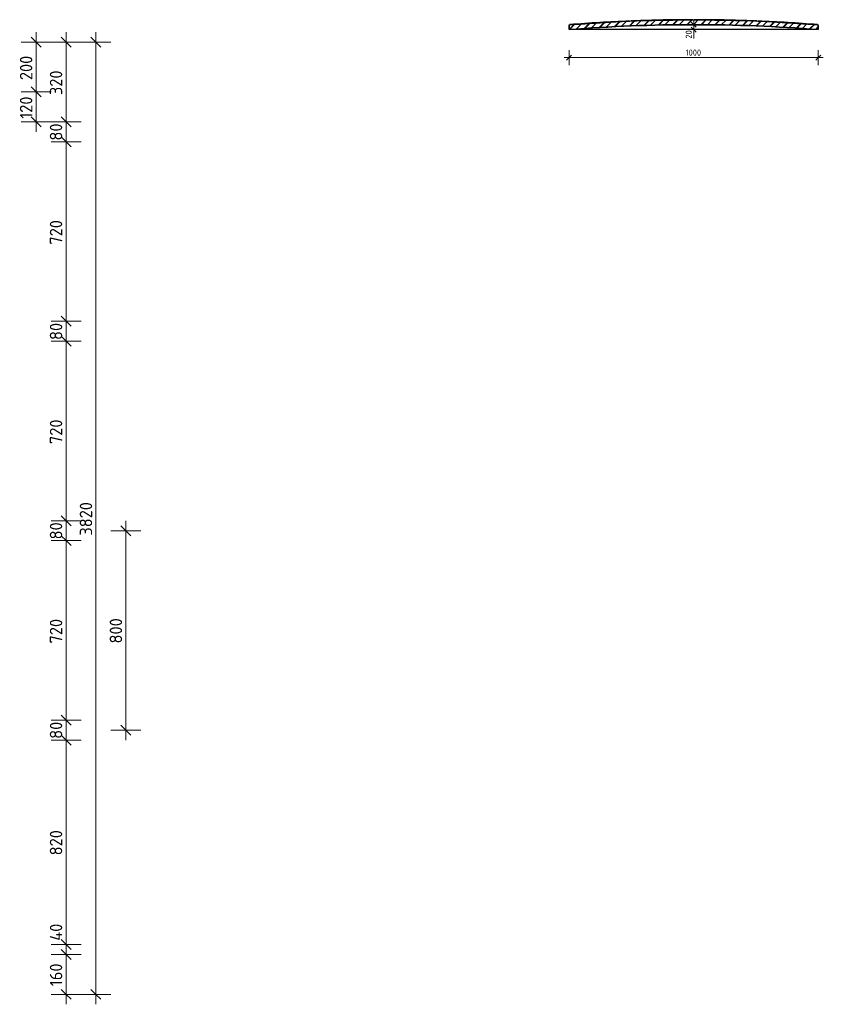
# Model space of a CAD drawing. Header units: millimetres. Extents: x -238433 to -217132, y -48109 to 138642.
# Tile 4 of 14: x -225768 to -222544, y -1200 to 2750. Entities that reach past the tile are written whole.
import ezdxf

# ---------------------------------------------------------------- set-up
doc = ezdxf.new("R2010")
doc.units = ezdxf.units.MM
for name, color, linetype, lineweight in [('N-CO-BC-BETONVORM-G', 50, 'Continuous', 25), ('N-CO-BC-BETONVORM-G-3', 50, 'Continuous', 18), ('N-CO-SC-STAALVORM-G', 10, 'Continuous', 25), ('N-CO-SC-STAALVORM-GD', 90, 'Continuous', 35), ('X-XX-AL-M', 7, 'Continuous', 18), ('X-XX-AL-M-10', 7, 'Continuous', 18), ('X-XX-AL-M-20', 7, 'Continuous', 18)]:
    doc.layers.add(name, color=color, linetype=linetype, lineweight=lineweight)
doc.styles.add('NLCS-ISO', font='NLCS-ISO.ttf', dxfattribs={"height": 25})
doc.styles.add('NLCS-ISO_3', font='NLCS-ISO.ttf', dxfattribs={"height": 50})
doc.dimstyles.new('2_5_NLCS_diagonal', dxfattribs={"dimscale": 304.8, "dimtxt": 25.068874, "dimasz": 0.065617, "dimexe": 0.098425, "dimexo": 0.0625, "dimgap": 0, "dimtad": 1, "dimdec": 0, "dimzin": 0, "dimdsep": 46, "dimtxsty": 'NLCS-ISO', "dimblk1": 'OBLIQUE', "dimblk2": 'OBLIQUE', "dimsah": 1, "dimcen": 0.09, "dimdle": 0.065617, "dimazin": 0, "dimtfac": 1, "dimtdec": 4, "dimtix": 1, "dimtmove": 0, "dimatfit": 3, "dimfxl": 0.098425, "dimfxlon": 1, "dimtvp": 1, "dimtolj": 1, "dimtzin": 0, "dimarcsym": 2})
doc.dimstyles.new('2_5_NLCS_diagonal_4', dxfattribs={"dimscale": 304.8, "dimtxt": 50.137748, "dimasz": 0.131234, "dimexe": 0.19685, "dimexo": 0.0625, "dimgap": 0, "dimtad": 1, "dimdec": 0, "dimzin": 0, "dimdsep": 46, "dimtxsty": 'NLCS-ISO_3', "dimblk1": 'OBLIQUE', "dimblk2": 'OBLIQUE', "dimsah": 1, "dimcen": 0.09, "dimdle": 0.131234, "dimazin": 0, "dimtfac": 1, "dimtdec": 4, "dimtix": 1, "dimtmove": 0, "dimatfit": 3, "dimfxl": 0.19685, "dimfxlon": 1, "dimtvp": 1, "dimtolj": 1, "dimtzin": 0, "dimarcsym": 2})
doc.dimstyles.new('2_5_NLCS_diagonal_5', dxfattribs={"dimscale": 304.8, "dimtxt": 50.137748, "dimasz": 0.131234, "dimexe": 0.19685, "dimexo": 0.0625, "dimgap": 0, "dimtad": 1, "dimdec": 0, "dimzin": 0, "dimdsep": 46, "dimtxsty": 'NLCS-ISO_3', "dimblk1": 'OBLIQUE', "dimblk2": 'OBLIQUE', "dimsah": 1, "dimcen": 0.09, "dimdle": 0.131234, "dimazin": 0, "dimtfac": 1, "dimtdec": 4, "dimtix": 1, "dimtmove": 1, "dimatfit": 3, "dimfxl": 0.19685, "dimfxlon": 1, "dimtvp": 1, "dimtolj": 1, "dimtzin": 0, "dimarcsym": 2})
doc.dimstyles.new('2_5_NLCS_diagonal_6', dxfattribs={"dimscale": 304.8, "dimtxt": 25.068874, "dimasz": 0.065617, "dimexe": 0.098425, "dimexo": 0.0625, "dimgap": 0, "dimtad": 1, "dimdec": 0, "dimzin": 0, "dimdsep": 46, "dimtxsty": 'NLCS-ISO', "dimblk1": 'OBLIQUE', "dimblk2": 'OBLIQUE', "dimsah": 1, "dimcen": 0.09, "dimdle": 0.065617, "dimazin": 0, "dimtfac": 1, "dimtdec": 4, "dimtix": 1, "dimtmove": 1, "dimatfit": 3, "dimfxl": 0.098425, "dimfxlon": 1, "dimtvp": 1, "dimtolj": 1, "dimtzin": 0, "dimarcsym": 2})

# ---------------------------------------------------------------- blocks, each defined once
blk = doc.blocks.new('GM_kopplaat_uitwellingerga - GM_kopplaat_uitwellingerga-3478483-Detail type 1-doorsnede')
at = {"layer": 'N-CO-BC-BETONVORM-G-3'}
h = blk.add_hatch(dxfattribs=at)
h.set_pattern_fill('ACO-STAAL', color=256, style=0, pattern_type=2)
h.set_pattern_definition([(45, (-236121.92, 2175), (-28.2843, 28.2843), []), (45, (-236121.92, 2199.284), (-28.2843, 28.2843), []), (45, (-236121.92, 2200.284), (-28.2843, 28.2843), []), (45, (-236121.92, 2201.284), (-28.2843, 28.2843), [])])
h.paths.add_polyline_path([(-236621.9, 2710), (-236550.6, 2715.3), (-236479.2, 2719.8), (-236406.4, 2723.5), (-236335.7, 2726.3), (-236264.9, 2728.4), (-236193.4, 2729.6), (-236114.8, 2730), (-236050.4, 2729.6), (-235978.9, 2728.4), (-235907.4, 2726.3), (-235836, 2723.5), (-235764.6, 2719.8), (-235693.2, 2715.3), (-235621.9, 2710), (-235621.9, 2730), (-235693.2, 2735.3), (-235764.6, 2739.8), (-235836, 2743.5), (-235907.4, 2746.3), (-235978.9, 2748.4), (-236050.4, 2749.6), (-236121.9, 2750), (-236193.4, 2749.6), (-236264.9, 2748.4), (-236336.4, 2746.3), (-236407.8, 2743.5), (-236479.2, 2739.8), (-236550.6, 2735.3), (-236621.9, 2730)], flags=0)
at = {"layer": 'N-CO-SC-STAALVORM-G'}
blk.add_line((-235621.9, 2710), (-236621.9, 2710), dxfattribs=at)
at = {"layer": 'N-CO-SC-STAALVORM-G', "flags": 128}
for points in [[(-236621.9, 2730), (-236372, 2745), (-236121.9, 2750)], [(-236121.9, 2750), (-235871.6, 2745), (-235621.9, 2730)]]:
    blk.add_lwpolyline(points, dxfattribs=at)
at = {"layer": 'N-CO-SC-STAALVORM-GD'}
for p, q in [((-236621.9, 2730), (-236621.9, 2710)), ((-236368.2, 2745.2), (-236374.6, 2744.9)), ((-235869, 2744.9), (-235875.4, 2745.1)), ((-235621.9, 2710), (-235621.9, 2730))]:
    blk.add_line(p, q, dxfattribs=at)
for centre, start, end in [((-236121.9, -3530), 90, 94.58122), ((-236121.9, -3510), 92.35888, 94.54944), ((-236121.9, -3510), 90.01691, 92.23061), ((-236121.9, -3530), 85.41878, 90), ((-236121.9, -3510), 87.76702, 89.9831), ((-236121.9, -3510), 85.45061, 87.63875)]:
    blk.add_arc(centre, 6260, start, end, dxfattribs=at)
blk = doc.blocks.new('DIMBLOCK66-Detail wrijfstijl zijaanzicht')
at = {"layer": 'X-XX-AL-M-20'}
for p, q in [((-225461.8, 2700), (-225461.8, -1200)), ((-225521.8, 2660), (-225401.8, 2660)), ((-225461.8, 2660), (-225521.8, 2660)), ((-225461.8, 2660), (-225481.8, 2680)), ((-225461.8, 2660), (-225441.8, 2640)), ((-225461.8, -1160), (-225481.8, -1140)), ((-225521.8, -1160), (-225401.8, -1160)), ((-225461.8, -1160), (-225521.8, -1160)), ((-225461.8, -1160), (-225441.8, -1180))]:
    blk.add_line(p, q, dxfattribs=at)
at = {"layer": 'X-XX-AL-M-20', "color": 0, "insert": (-225527, 680), "char_height": 50, "width": 168.009, "attachment_point": 1, "rotation": 90, "line_spacing_factor": 1.135194, "style": 'NLCS-ISO_3'}
blk.add_mtext('3820', dxfattribs=at)
blk = doc.blocks.new('_Oblique')
at = {"color": 0, "linetype": 'ByBlock', "lineweight": -2}
blk.add_line((-0.5, -0.5), (0.5, 0.5), dxfattribs=at)
blk = doc.blocks.new('DIMBLOCK67-Detail wrijfstijl zijaanzicht')
at = {"layer": 'X-XX-AL-M-20'}
for p, q in [((-225581.8, 2700), (-225581.8, 2340)), ((-225641.8, 2660), (-225521.8, 2660)), ((-225581.8, 2660), (-225641.8, 2660)), ((-225581.8, 2660), (-225601.8, 2680)), ((-225581.8, 2660), (-225561.8, 2640)), ((-225641.8, 2340), (-225521.8, 2340)), ((-225581.8, 2340), (-225641.8, 2340)), ((-225581.8, 2340), (-225601.8, 2360)), ((-225581.8, 2340), (-225561.8, 2320))]:
    blk.add_line(p, q, dxfattribs=at)
at = {"layer": 'X-XX-AL-M-20', "color": 0, "insert": (-225647, 2447.5), "char_height": 50, "width": 126.007, "attachment_point": 1, "rotation": 90, "line_spacing_factor": 1.135194, "style": 'NLCS-ISO_3'}
blk.add_mtext('320', dxfattribs=at)
blk = doc.blocks.new('DIMBLOCK68-Detail wrijfstijl zijaanzicht')
at = {"layer": 'X-XX-AL-M-20'}
for p, q in [((-225641.8, 2340), (-225521.8, 2340)), ((-225581.8, 2340), (-225641.8, 2340)), ((-225581.8, 2340), (-225601.8, 2360)), ((-225581.8, 2340), (-225581.8, 2260)), ((-225581.8, 2340), (-225561.8, 2320)), ((-225641.8, 2260), (-225521.8, 2260)), ((-225581.8, 2260), (-225641.8, 2260)), ((-225581.8, 2260), (-225601.8, 2280)), ((-225581.8, 2260), (-225561.8, 2240))]:
    blk.add_line(p, q, dxfattribs=at)
at = {"layer": 'X-XX-AL-M-20', "color": 0, "insert": (-225647, 2265), "char_height": 50, "width": 84.004, "attachment_point": 1, "rotation": 90, "line_spacing_factor": 1.135194, "style": 'NLCS-ISO_3'}
blk.add_mtext('80', dxfattribs=at)
blk = doc.blocks.new('DIMBLOCK69-Detail wrijfstijl zijaanzicht')
at = {"layer": 'X-XX-AL-M-20'}
for p, q in [((-225641.8, 2260), (-225521.8, 2260)), ((-225581.8, 2260), (-225641.8, 2260)), ((-225581.8, 2260), (-225601.8, 2280)), ((-225581.8, 2260), (-225581.8, 1540)), ((-225581.8, 2260), (-225561.8, 2240)), ((-225581.8, 1540), (-225601.8, 1560)), ((-225641.8, 1540), (-225521.8, 1540)), ((-225581.8, 1540), (-225641.8, 1540)), ((-225581.8, 1540), (-225561.8, 1520))]:
    blk.add_line(p, q, dxfattribs=at)
at = {"layer": 'X-XX-AL-M-20', "color": 0, "insert": (-225647, 1847.5), "char_height": 50, "width": 126.007, "attachment_point": 1, "rotation": 90, "line_spacing_factor": 1.135194, "style": 'NLCS-ISO_3'}
blk.add_mtext('720', dxfattribs=at)
blk = doc.blocks.new('DIMBLOCK70-Detail wrijfstijl zijaanzicht')
at = {"layer": 'X-XX-AL-M-20'}
for p, q in [((-225581.8, 1540), (-225601.8, 1560)), ((-225641.8, 1540), (-225521.8, 1540)), ((-225581.8, 1540), (-225641.8, 1540)), ((-225581.8, 1540), (-225581.8, 1460)), ((-225581.8, 1540), (-225561.8, 1520)), ((-225581.8, 1460), (-225601.8, 1480)), ((-225641.8, 1460), (-225521.8, 1460)), ((-225581.8, 1460), (-225641.8, 1460)), ((-225581.8, 1460), (-225561.8, 1440))]:
    blk.add_line(p, q, dxfattribs=at)
at = {"layer": 'X-XX-AL-M-20', "color": 0, "insert": (-225647, 1465), "char_height": 50, "width": 84.004, "attachment_point": 1, "rotation": 90, "line_spacing_factor": 1.135194, "style": 'NLCS-ISO_3'}
blk.add_mtext('80', dxfattribs=at)
blk = doc.blocks.new('DIMBLOCK71-Detail wrijfstijl zijaanzicht')
at = {"layer": 'X-XX-AL-M-20'}
for p, q in [((-225581.8, 1460), (-225601.8, 1480)), ((-225641.8, 1460), (-225521.8, 1460)), ((-225581.8, 1460), (-225641.8, 1460)), ((-225581.8, 1460), (-225581.8, 740)), ((-225581.8, 1460), (-225561.8, 1440)), ((-225581.8, 740), (-225601.8, 760)), ((-225641.8, 740), (-225521.8, 740)), ((-225581.8, 740), (-225641.8, 740)), ((-225581.8, 740), (-225561.8, 720))]:
    blk.add_line(p, q, dxfattribs=at)
at = {"layer": 'X-XX-AL-M-20', "color": 0, "insert": (-225647, 1047.5), "char_height": 50, "width": 126.007, "attachment_point": 1, "rotation": 90, "line_spacing_factor": 1.135194, "style": 'NLCS-ISO_3'}
blk.add_mtext('720', dxfattribs=at)
blk = doc.blocks.new('DIMBLOCK72-Detail wrijfstijl zijaanzicht')
at = {"layer": 'X-XX-AL-M-20'}
for p, q in [((-225581.8, 740), (-225601.8, 760)), ((-225641.8, 740), (-225521.8, 740)), ((-225581.8, 740), (-225641.8, 740)), ((-225581.8, 740), (-225581.8, 660)), ((-225581.8, 740), (-225561.8, 720)), ((-225581.8, 660), (-225601.8, 680)), ((-225641.8, 660), (-225521.8, 660)), ((-225581.8, 660), (-225641.8, 660)), ((-225581.8, 660), (-225561.8, 640))]:
    blk.add_line(p, q, dxfattribs=at)
at = {"layer": 'X-XX-AL-M-20', "color": 0, "insert": (-225647, 665), "char_height": 50, "width": 84.004, "attachment_point": 1, "rotation": 90, "line_spacing_factor": 1.135194, "style": 'NLCS-ISO_3'}
blk.add_mtext('80', dxfattribs=at)
blk = doc.blocks.new('DIMBLOCK73-Detail wrijfstijl zijaanzicht')
at = {"layer": 'X-XX-AL-M-20'}
for p, q in [((-225581.8, 660), (-225601.8, 680)), ((-225641.8, 660), (-225521.8, 660)), ((-225581.8, 660), (-225641.8, 660)), ((-225581.8, 660), (-225581.8, -60)), ((-225581.8, 660), (-225561.8, 640)), ((-225641.8, -60), (-225521.8, -60)), ((-225581.8, -60), (-225641.8, -60)), ((-225581.8, -60), (-225601.8, -40)), ((-225581.8, -60), (-225561.8, -80))]:
    blk.add_line(p, q, dxfattribs=at)
at = {"layer": 'X-XX-AL-M-20', "color": 0, "insert": (-225647, 247.5), "char_height": 50, "width": 126.007, "attachment_point": 1, "rotation": 90, "line_spacing_factor": 1.135194, "style": 'NLCS-ISO_3'}
blk.add_mtext('720', dxfattribs=at)
blk = doc.blocks.new('DIMBLOCK74-Detail wrijfstijl zijaanzicht')
at = {"layer": 'X-XX-AL-M-20'}
for p, q in [((-225641.8, -60), (-225521.8, -60)), ((-225581.8, -60), (-225641.8, -60)), ((-225581.8, -60), (-225601.8, -40)), ((-225581.8, -60), (-225581.8, -140)), ((-225581.8, -60), (-225561.8, -80)), ((-225641.8, -140), (-225521.8, -140)), ((-225581.8, -140), (-225641.8, -140)), ((-225581.8, -140), (-225601.8, -120)), ((-225581.8, -140), (-225561.8, -160))]:
    blk.add_line(p, q, dxfattribs=at)
at = {"layer": 'X-XX-AL-M-20', "color": 0, "insert": (-225647, -135), "char_height": 50, "width": 84.004, "attachment_point": 1, "rotation": 90, "line_spacing_factor": 1.135194, "style": 'NLCS-ISO_3'}
blk.add_mtext('80', dxfattribs=at)
blk = doc.blocks.new('DIMBLOCK75-Detail wrijfstijl zijaanzicht')
at = {"layer": 'X-XX-AL-M-20'}
for p, q in [((-225641.8, -140), (-225521.8, -140)), ((-225581.8, -140), (-225641.8, -140)), ((-225581.8, -140), (-225601.8, -120)), ((-225581.8, -140), (-225581.8, -960)), ((-225581.8, -140), (-225561.8, -160)), ((-225581.8, -960), (-225601.8, -940)), ((-225641.8, -960), (-225521.8, -960)), ((-225581.8, -960), (-225641.8, -960)), ((-225581.8, -960), (-225561.8, -980))]:
    blk.add_line(p, q, dxfattribs=at)
at = {"layer": 'X-XX-AL-M-20', "color": 0, "insert": (-225647, -602.5), "char_height": 50, "width": 126.007, "attachment_point": 1, "rotation": 90, "line_spacing_factor": 1.135194, "style": 'NLCS-ISO_3'}
blk.add_mtext('820', dxfattribs=at)
blk = doc.blocks.new('DIMBLOCK76-Detail wrijfstijl zijaanzicht')
at = {"layer": 'X-XX-AL-M-20'}
for p, q in [((-225581.8, -870.2), (-225581.8, -945)), ((-225581.8, -960), (-225601.8, -940)), ((-225581.8, -945), (-225581.8, -980)), ((-225641.8, -960), (-225521.8, -960)), ((-225581.8, -960), (-225641.8, -960)), ((-225581.8, -1000), (-225601.8, -980)), ((-225581.8, -960), (-225581.8, -1000)), ((-225581.8, -960), (-225561.8, -980)), ((-225641.8, -1000), (-225521.8, -1000)), ((-225581.8, -1000), (-225641.8, -1000)), ((-225581.8, -1000), (-225561.8, -1020))]:
    blk.add_line(p, q, dxfattribs=at)
at = {"layer": 'X-XX-AL-M-20', "color": 0, "insert": (-225647, -945), "char_height": 50, "width": 89.68, "attachment_point": 1, "rotation": 90, "line_spacing_factor": 1.135194, "style": 'NLCS-ISO_3'}
blk.add_mtext('40', dxfattribs=at)
blk = doc.blocks.new('DIMBLOCK77-Detail wrijfstijl zijaanzicht')
at = {"layer": 'X-XX-AL-M-20'}
for p, q in [((-225581.8, -1000), (-225601.8, -980)), ((-225641.8, -1000), (-225521.8, -1000)), ((-225581.8, -1000), (-225641.8, -1000)), ((-225581.8, -1000), (-225581.8, -1200)), ((-225581.8, -1000), (-225561.8, -1020)), ((-225581.8, -1160), (-225601.8, -1140)), ((-225641.8, -1160), (-225521.8, -1160)), ((-225581.8, -1160), (-225641.8, -1160)), ((-225581.8, -1160), (-225561.8, -1180))]:
    blk.add_line(p, q, dxfattribs=at)
at = {"layer": 'X-XX-AL-M-20', "color": 0, "insert": (-225647, -1127.3), "char_height": 50, "width": 113.519, "attachment_point": 1, "rotation": 90, "line_spacing_factor": 1.135194, "style": 'NLCS-ISO_3'}
blk.add_mtext('160', dxfattribs=at)
blk = doc.blocks.new('DIMBLOCK80-Detail wrijfstijl zijaanzicht')
at = {"layer": 'X-XX-AL-M-20'}
for p, q in [((-225341.8, 700), (-225361.8, 720)), ((-225341.8, -140), (-225341.8, 740)), ((-225401.8, 700), (-225281.8, 700)), ((-225341.8, 700), (-225401.8, 700)), ((-225341.8, 700), (-225321.8, 680)), ((-225401.8, -100), (-225281.8, -100)), ((-225341.8, -100), (-225401.8, -100)), ((-225341.8, -100), (-225361.8, -80)), ((-225341.8, -100), (-225321.8, -120))]:
    blk.add_line(p, q, dxfattribs=at)
at = {"layer": 'X-XX-AL-M-20', "color": 0, "insert": (-225407, 247.5), "char_height": 50, "width": 126.007, "attachment_point": 1, "rotation": 90, "line_spacing_factor": 1.135194, "style": 'NLCS-ISO_3'}
blk.add_mtext('800', dxfattribs=at)
blk = doc.blocks.new('DIMBLOCK83-Detail wrijfstijl zijaanzicht')
at = {"layer": 'X-XX-AL-M-20'}
for p, q in [((-225701.8, 2700), (-225701.8, 2460)), ((-225761.8, 2660), (-225641.8, 2660)), ((-225701.8, 2660), (-225761.8, 2660)), ((-225701.8, 2660), (-225721.8, 2680)), ((-225701.8, 2660), (-225681.8, 2640)), ((-225761.8, 2460), (-225641.8, 2460)), ((-225701.8, 2460), (-225761.8, 2460)), ((-225701.8, 2460), (-225721.8, 2480)), ((-225701.8, 2460), (-225681.8, 2440))]:
    blk.add_line(p, q, dxfattribs=at)
at = {"layer": 'X-XX-AL-M-20', "color": 0, "insert": (-225767, 2507.5), "char_height": 50, "width": 126.007, "attachment_point": 1, "rotation": 90, "line_spacing_factor": 1.135194, "style": 'NLCS-ISO_3'}
blk.add_mtext('200', dxfattribs=at)
blk = doc.blocks.new('DIMBLOCK84-Detail wrijfstijl zijaanzicht')
at = {"layer": 'X-XX-AL-M-20'}
for p, q in [((-225761.8, 2460), (-225641.8, 2460)), ((-225701.8, 2460), (-225761.8, 2460)), ((-225701.8, 2460), (-225721.8, 2480)), ((-225701.8, 2460), (-225701.8, 2300)), ((-225701.8, 2460), (-225681.8, 2440)), ((-225761.8, 2340), (-225641.8, 2340)), ((-225701.8, 2340), (-225761.8, 2340)), ((-225701.8, 2340), (-225721.8, 2360)), ((-225701.8, 2340), (-225681.8, 2320))]:
    blk.add_line(p, q, dxfattribs=at)
at = {"layer": 'X-XX-AL-M-20', "color": 0, "insert": (-225767, 2352.7), "char_height": 50, "width": 113.519, "attachment_point": 1, "rotation": 90, "line_spacing_factor": 1.135194, "style": 'NLCS-ISO_3'}
blk.add_mtext('120', dxfattribs=at)
blk = doc.blocks.new('DIMBLOCK87-Detail type 1-doorsnede')
at = {"layer": 'X-XX-AL-M-10'}
for p, q in [((-223563.9, 2627.9), (-223563.9, 2567.9)), ((-223563.9, 2597.9), (-223563.9, 2627.9)), ((-223563.9, 2597.9), (-223553.9, 2607.9)), ((-222563.9, 2627.9), (-222563.9, 2567.9)), ((-222563.9, 2597.9), (-222563.9, 2627.9)), ((-222563.9, 2597.9), (-222553.9, 2607.9)), ((-223583.9, 2597.9), (-222543.9, 2597.9)), ((-223563.9, 2597.9), (-223573.9, 2587.9)), ((-222563.9, 2597.9), (-222573.9, 2587.9))]:
    blk.add_line(p, q, dxfattribs=at)
at = {"layer": 'X-XX-AL-M-10', "color": 0, "insert": (-223096.3, 2630.5), "char_height": 25, "width": 77.761, "attachment_point": 1, "line_spacing_factor": 1.135194, "style": 'NLCS-ISO'}
blk.add_mtext('1000', dxfattribs=at)
blk = doc.blocks.new('DIMBLOCK88-Detail type 1-doorsnede')
at = {"layer": 'X-XX-AL-M-10'}
for p, q in [((-223093.6, 2730), (-223033.6, 2730)), ((-223063.6, 2730), (-223093.6, 2730)), ((-223033.6, 2730), (-223093.6, 2730)), ((-223063.6, 2730), (-223073.6, 2740)), ((-223063.6, 2730), (-223073.6, 2740)), ((-223063.6, 2750), (-223063.6, 2730)), ((-223063.6, 2708.8), (-223063.6, 2730)), ((-223063.6, 2730), (-223053.6, 2720)), ((-223063.6, 2730), (-223053.6, 2720)), ((-223063.6, 2730), (-223033.6, 2730)), ((-223063.6, 2691.3), (-223063.6, 2708.8))]:
    blk.add_line(p, q, dxfattribs=at)
at = {"layer": 'X-XX-AL-M-10', "color": 0, "insert": (-223096.2, 2691.3), "char_height": 25, "width": 21.001, "attachment_point": 1, "rotation": 90, "line_spacing_factor": 1.135194, "style": 'NLCS-ISO'}
blk.add_mtext('0', dxfattribs=at)
blk = doc.blocks.new('DIMBLOCK89-Detail type 1-doorsnede')
at = {"layer": 'X-XX-AL-M-10'}
for p, q in [((-223093.6, 2730), (-223033.6, 2730)), ((-223063.6, 2730), (-223093.6, 2730)), ((-223063.6, 2730), (-223073.6, 2740)), ((-223063.6, 2730), (-223063.6, 2690)), ((-223063.6, 2730), (-223053.6, 2720)), ((-223033.6, 2710), (-223093.6, 2710)), ((-223063.6, 2710), (-223073.6, 2720)), ((-223063.6, 2709.2), (-223063.6, 2720)), ((-223063.6, 2710), (-223053.6, 2700)), ((-223063.6, 2710), (-223033.6, 2710)), ((-223063.6, 2674.2), (-223063.6, 2709.2))]:
    blk.add_line(p, q, dxfattribs=at)
at = {"layer": 'X-XX-AL-M-10', "color": 0, "insert": (-223096.2, 2674.2), "char_height": 25, "width": 42.002, "attachment_point": 1, "rotation": 90, "line_spacing_factor": 1.135194, "style": 'NLCS-ISO'}
blk.add_mtext('20', dxfattribs=at)

msp = doc.modelspace()

# ---------------------------------------------------------------- block references
at = {"layer": 'N-CO-BC-BETONVORM-G'}
msp.add_blockref('GM_kopplaat_uitwellingerga - GM_kopplaat_uitwellingerga-3478483-Detail type 1-doorsnede', (13058, 0), dxfattribs=at)

# ---------------------------------------------------------------- dimensions: what is measured, and where the dimension line sits
at = {"layer": 'X-XX-AL-M'}
dim = msp.add_linear_dim(base=(-223093.6, 2730), p1=(-223033.6, 2730), p2=(-223093.6, 2730), dimstyle='2_5_NLCS_diagonal_6', override={"dimpost": '<>', "dimfxl": 60}, dxfattribs=at)
dim.commit()
dim.dimension.update_dxf_attribs({"geometry": 'DIMBLOCK88-Detail type 1-doorsnede', "text_midpoint": (-223079.5, 2701.8), "dimtype": 160, "text_rotation": 90})
for base, p1, p2, dimstyle, override, picture, middle in [((-223063.6, 2710), (-223093.6, 2730), (-223033.6, 2710), '2_5_NLCS_diagonal_6', {"dimpost": '<>', "dimfxl": 63.245553}, 'DIMBLOCK89-Detail type 1-doorsnede', (-223079.5, 2695.2)), ((-225581.8, -1000), (-225641.8, -960), (-225641.8, -1000), '2_5_NLCS_diagonal_5', {"dimpost": '<>', "dimfxl": 40}, 'DIMBLOCK76-Detail wrijfstijl zijaanzicht', (-225613.6, -900.1))]:
    dim = msp.add_linear_dim(base=base, p1=p1, p2=p2, angle=90, dimstyle=dimstyle, override=override, dxfattribs=at)
    dim.commit()
    dim.dimension.update_dxf_attribs({"geometry": picture, "text_midpoint": middle, "dimtype": 160, "text_rotation": 90})
for base, p1, p2, override, picture, middle in [((-225701.8, 2460), (-225761.8, 2660), (-225761.8, 2460), {"dimpost": '<>', "dimfxl": 200}, 'DIMBLOCK83-Detail wrijfstijl zijaanzicht', (-225726.8, 2560)), ((-225581.8, 2340), (-225641.8, 2660), (-225641.8, 2340), {"dimpost": '<>', "dimfxl": 320}, 'DIMBLOCK67-Detail wrijfstijl zijaanzicht', (-225606.8, 2500)), ((-225461.8, -1160), (-225521.8, 2660), (-225521.8, -1160), {"dimpost": '<>', "dimfxl": 3820}, 'DIMBLOCK66-Detail wrijfstijl zijaanzicht', (-225486.8, 750)), ((-225701.8, 2340), (-225761.8, 2460), (-225761.8, 2340), {"dimpost": '<>', "dimfxl": 120}, 'DIMBLOCK84-Detail wrijfstijl zijaanzicht', (-225726.8, 2400)), ((-225581.8, 2260), (-225641.8, 2340), (-225641.8, 2260), {"dimpost": '<>', "dimfxl": 80}, 'DIMBLOCK68-Detail wrijfstijl zijaanzicht', (-225606.8, 2300)), ((-225581.8, 1540), (-225641.8, 2260), (-225641.8, 1540), {"dimpost": '<>', "dimfxl": 720}, 'DIMBLOCK69-Detail wrijfstijl zijaanzicht', (-225606.8, 1900)), ((-225581.8, 1460), (-225641.8, 1540), (-225641.8, 1460), {"dimpost": '<>', "dimfxl": 80}, 'DIMBLOCK70-Detail wrijfstijl zijaanzicht', (-225606.8, 1500)), ((-225581.8, 740), (-225641.8, 1460), (-225641.8, 740), {"dimpost": '<>', "dimfxl": 720}, 'DIMBLOCK71-Detail wrijfstijl zijaanzicht', (-225606.8, 1100)), ((-225581.8, 660), (-225641.8, 740), (-225641.8, 660), {"dimpost": '<>', "dimfxl": 80}, 'DIMBLOCK72-Detail wrijfstijl zijaanzicht', (-225606.8, 700)), ((-225341.8, 700), (-225401.8, -100), (-225401.8, 700), {"dimpost": '<>', "dimfxl": 800}, 'DIMBLOCK80-Detail wrijfstijl zijaanzicht', (-225366.8, 300)), ((-225581.8, -60), (-225641.8, 660), (-225641.8, -60), {"dimpost": '<>', "dimfxl": 720}, 'DIMBLOCK73-Detail wrijfstijl zijaanzicht', (-225606.8, 300)), ((-225581.8, -140), (-225641.8, -60), (-225641.8, -140), {"dimpost": '<>', "dimfxl": 80}, 'DIMBLOCK74-Detail wrijfstijl zijaanzicht', (-225606.8, -100)), ((-225581.8, -960), (-225641.8, -140), (-225641.8, -960), {"dimpost": '<>', "dimfxl": 820}, 'DIMBLOCK75-Detail wrijfstijl zijaanzicht', (-225606.8, -550)), ((-225581.8, -1160), (-225641.8, -1000), (-225641.8, -1160), {"dimpost": '<>', "dimfxl": 160}, 'DIMBLOCK77-Detail wrijfstijl zijaanzicht', (-225606.8, -1080))]:
    dim = msp.add_linear_dim(base=base, p1=p1, p2=p2, angle=90, dimstyle='2_5_NLCS_diagonal_4', override=override, dxfattribs=at)
    dim.commit()
    dim.dimension.update_dxf_attribs({"geometry": picture, "text_midpoint": middle})
dim = msp.add_linear_dim(base=(-222563.9, 2597.9), p1=(-223563.9, 2627.9), p2=(-222563.9, 2627.9), dimstyle='2_5_NLCS_diagonal', override={"dimpost": '<>', "dimfxl": 1000}, dxfattribs=at)
dim.commit()
dim.dimension.update_dxf_attribs({"geometry": 'DIMBLOCK87-Detail type 1-doorsnede', "text_midpoint": (-223063.9, 2610.4)})

doc.saveas('drawing.dxf')
